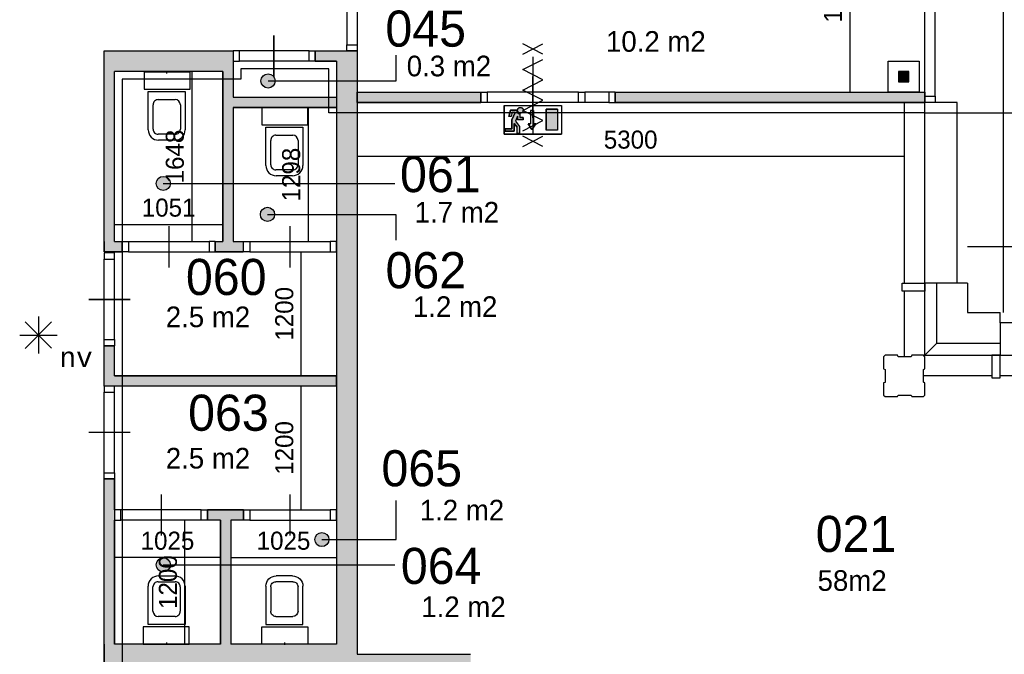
# Model space of a CAD drawing. Extents: x -1826 to 147704, y -44576 to 60962.
# Tile 38 of 75: x 132522 to 142060, y -13564 to -7414. Entities that reach past the tile are written whole.
import ezdxf
from ezdxf.enums import TextEntityAlignment as Align

# ---------------------------------------------------------------- set-up
doc = ezdxf.new("R2010")
doc.units = 0
doc.header["$MEASUREMENT"] = 0
doc.header["$PDMODE"] = 35
doc.header["$PDSIZE"] = -0.5
doc.layers.get('0').update_dxf_attribs({"linetype": 'CONTINUOUS'})
doc.layers.get('DEFPOINTS').update_dxf_attribs({"linetype": 'CONTINUOUS'})
for name, color, linetype in [('AA$1A---_ARCEER', 252, 'CONTINUOUS'), ('AL00---_BRANDBEVEILIGING', 252, 'CONTINUOUS'), ('AL21----_BUITENWAND', 252, 'CONTINUOUS'), ('AL22----_BINNENWAND', 252, 'CONTINUOUS'), ('AL31----_BUITENKOZIJN', 252, 'CONTINUOUS'), ('AL32----_BINNENKOZIJN', 252, 'CONTINUOUS'), ('AL74----_INRSANITAIR', 252, 'CONTINUOUS'), ('AM$1A---_MAATVOERING', 252, 'CONTINUOUS'), ('Betonpalen', 252, 'CONTINUOUS'), ('Brandweer', 252, 'CONTINUOUS'), ('LAYER01', 252, 'CONTINUOUS'), ('M2', 252, 'CONTINUOUS'), ('OMPARTIMENTERING', 252, 'CONTINUOUS')]:
    doc.layers.add(name, color=color, linetype=linetype)
doc.styles.add('B-01', font='b-gbp')
doc.styles.add('MONOTXT', font='MONOTXT')
doc.dimstyles.new('BBA_STAND', dxfattribs={"dimtxt": 175, "dimasz": 1, "dimexe": 1, "dimexo": 0.001, "dimgap": 75, "dimtad": 1, "dimdec": 0, "dimzin": 0, "dimdsep": 46, "dimtxsty": 'B-01', "dimblk": 'NONE', "dimblk1": 'PIJL1', "dimblk2": 'NONE', "dimcen": 1, "dimse1": 1, "dimse2": 1, "dimclrd": 256, "dimclre": 256, "dimclrt": 256, "dimadec": 4, "dimazin": 0, "dimtfac": 1, "dimtdec": 0, "dimtmove": 0, "dimatfit": 2, "dimldrblk": 'PIJL1', "dimfxl": 1, "dimtfillclr": 256, "dimtolj": 1, "dimtzin": 0, "dimarcsym": 0})

# ---------------------------------------------------------------- blocks, each defined once
blk = doc.blocks.new('*D23')
at = {"layer": 'AM$1A---_MAATVOERING', "lineweight": -2, "transparency": 16777216}
blk.add_line((142049.1, 5948), (142049.1, -10252), dxfattribs=at)
at = {"layer": 'DEFPOINTS', "color": 0, "transparency": 16777216}
for p in [(141704.1, 5948), (141704.2, -10252), (142049.1, -10252)]:
    blk.add_point(p, dxfattribs=at)
at = {"layer": 'AM$1A---_MAATVOERING', "transparency": 16777216, "insert": (141886.6, -2152), "char_height": 175, "attachment_point": 5, "rotation": 90, "style": 'B-01'}
blk.add_mtext('\\A1;16200', dxfattribs=at)
blk = doc.blocks.new('_None')
blk = doc.blocks.new('PIJL1')
at = {"color": 1, "linetype": 'ByBlock'}
blk.add_line((0, 82.6), (0, -82.6), dxfattribs=at)
blk.add_solid([(-100, 16.7), (-100, -16.7), (0, 0)], dxfattribs=at)
blk = doc.blocks.new('*D24')
at = {"layer": 'AM$1A---_MAATVOERING', "lineweight": -2, "transparency": 16777216}
blk.add_line((141704.2, -9613.3), (147104.2, -9613.3), dxfattribs=at)
at = {"layer": 'DEFPOINTS', "color": 0, "transparency": 16777216}
for p in [(147104.2, -9613.3), (141704.2, -10252), (147104.2, -10252.1)]:
    blk.add_point(p, dxfattribs=at)
at = {"layer": 'AM$1A---_MAATVOERING', "transparency": 16777216, "insert": (144404.2, -9450.8), "char_height": 175, "attachment_point": 5, "style": 'B-01'}
blk.add_mtext('\\A1;5400', dxfattribs=at)
blk = doc.blocks.new('*D85')
at = {"layer": 'AM$1A---_MAATVOERING', "lineweight": -2, "transparency": 16777216}
blk.add_line((140563.3, -6247.5), (140563.3, -8115), dxfattribs=at)
at = {"layer": 'DEFPOINTS', "color": 0, "transparency": 16777216}
for p in [(141290.2, -6247.5), (140563.3, -8115), (141290.2, -8115)]:
    blk.add_point(p, dxfattribs=at)
at = {"layer": 'AM$1A---_MAATVOERING', "transparency": 16777216, "insert": (140400.8, -7181.2), "char_height": 175, "attachment_point": 5, "rotation": 90, "style": 'B-01'}
blk.add_mtext('\\A1;1868', dxfattribs=at)
blk = doc.blocks.new('*D86')
at = {"layer": 'AM$1A---_MAATVOERING', "lineweight": -2, "transparency": 16777216}
blk.add_line((141090.2, -8739.5), (135790.2, -8739.5), dxfattribs=at)
at = {"layer": 'DEFPOINTS', "color": 0, "transparency": 16777216}
for p in [(135790.2, -8644.5), (141090.2, -8644.5), (135790.2, -8739.5)]:
    blk.add_point(p, dxfattribs=at)
at = {"layer": 'AM$1A---_MAATVOERING', "transparency": 16777216, "insert": (138440.2, -8577), "char_height": 175, "attachment_point": 5, "style": 'B-01'}
blk.add_mtext('\\A1;5300', dxfattribs=at)
blk = doc.blocks.new('*D112')
at = {"layer": 'AM$1A---_MAATVOERING', "lineweight": -2, "transparency": 16777216}
blk.add_line((135248.3, -12164), (135248.3, -10964), dxfattribs=at)
at = {"layer": 'DEFPOINTS', "color": 0, "transparency": 16777216}
for p in [(135248.3, -10964), (135590.2, -10964), (135560.3, -12164)]:
    blk.add_point(p, dxfattribs=at)
at = {"layer": 'AM$1A---_MAATVOERING', "transparency": 16777216, "insert": (135085.8, -11564), "char_height": 175, "attachment_point": 5, "rotation": 90, "style": 'B-01'}
blk.add_mtext('\\A1;1200', dxfattribs=at)
blk = doc.blocks.new('*D113')
at = {"layer": 'AM$1A---_MAATVOERING', "lineweight": -2, "transparency": 16777216}
blk.add_line((135248.3, -10864), (135248.3, -9664), dxfattribs=at)
at = {"layer": 'DEFPOINTS', "color": 0, "transparency": 16777216}
for p in [(135248.3, -9664), (135590.2, -9664), (135590.2, -10864)]:
    blk.add_point(p, dxfattribs=at)
at = {"layer": 'AM$1A---_MAATVOERING', "transparency": 16777216, "insert": (135085.8, -10264), "char_height": 175, "attachment_point": 5, "rotation": 90, "style": 'B-01'}
blk.add_mtext('\\A1;1200', dxfattribs=at)
blk = doc.blocks.new('*D114')
at = {"layer": 'AM$1A---_MAATVOERING', "lineweight": -2, "transparency": 16777216}
blk.add_line((133439.3, -9398.5), (134490.2, -9398.5), dxfattribs=at)
at = {"layer": 'DEFPOINTS', "color": 0, "transparency": 16777216}
for p in [(134490.2, -9398.5), (133439.3, -9564), (134490.2, -9564)]:
    blk.add_point(p, dxfattribs=at)
at = {"layer": 'AM$1A---_MAATVOERING', "transparency": 16777216, "insert": (133964.8, -9236), "char_height": 175, "attachment_point": 5, "style": 'B-01'}
blk.add_mtext('\\A1;1051', dxfattribs=at)
blk = doc.blocks.new('*D115')
at = {"layer": 'AM$1A---_MAATVOERING', "lineweight": -2, "transparency": 16777216}
blk.add_line((134188.3, -7916), (134188.3, -9564), dxfattribs=at)
at = {"layer": 'DEFPOINTS', "color": 0, "transparency": 16777216}
for p in [(134490.2, -7916), (134188.3, -9564), (134490.2, -9564)]:
    blk.add_point(p, dxfattribs=at)
at = {"layer": 'AM$1A---_MAATVOERING', "transparency": 16777216, "insert": (134025.8, -8740), "char_height": 175, "attachment_point": 5, "rotation": 90, "style": 'B-01'}
blk.add_mtext('\\A1;1648', dxfattribs=at)
blk = doc.blocks.new('*D116')
at = {"layer": 'AM$1A---_MAATVOERING', "lineweight": -2, "transparency": 16777216}
blk.add_line((135315.3, -8266), (135315.3, -9564), dxfattribs=at)
at = {"layer": 'DEFPOINTS', "color": 0, "transparency": 16777216}
for p in [(135590.2, -8266), (135315.3, -9564), (135590.2, -9564)]:
    blk.add_point(p, dxfattribs=at)
at = {"layer": 'AM$1A---_MAATVOERING', "transparency": 16777216, "insert": (135152.8, -8915), "char_height": 175, "attachment_point": 5, "rotation": 90, "style": 'B-01'}
blk.add_mtext('\\A1;1298', dxfattribs=at)
blk = doc.blocks.new('*D117')
at = {"layer": 'AM$1A---_MAATVOERING', "lineweight": -2, "transparency": 16777216}
blk.add_line((134466.2, -12626.5), (133441.2, -12626.5), dxfattribs=at)
at = {"layer": 'DEFPOINTS', "color": 0, "transparency": 16777216}
for p in [(133441.2, -12457.5), (134466.2, -12457.5), (133441.2, -12626.5)]:
    blk.add_point(p, dxfattribs=at)
at = {"layer": 'AM$1A---_MAATVOERING', "transparency": 16777216, "insert": (133953.7, -12464), "char_height": 175, "attachment_point": 5, "style": 'B-01'}
blk.add_mtext('\\A1;1025', dxfattribs=at)
blk = doc.blocks.new('*D118')
at = {"layer": 'AM$1A---_MAATVOERING', "lineweight": -2, "transparency": 16777216}
blk.add_line((134121.3, -13464), (134121.3, -12264), dxfattribs=at)
at = {"layer": 'DEFPOINTS', "color": 0, "transparency": 16777216}
for p in [(134121.3, -12264), (134466.2, -12264), (134466.2, -13464)]:
    blk.add_point(p, dxfattribs=at)
at = {"layer": 'AM$1A---_MAATVOERING', "transparency": 16777216, "insert": (133958.8, -12864), "char_height": 175, "attachment_point": 5, "rotation": 90, "style": 'B-01'}
blk.add_mtext('\\A1;1200', dxfattribs=at)
blk = doc.blocks.new('*D119')
at = {"layer": 'AM$1A---_MAATVOERING', "lineweight": -2, "transparency": 16777216}
blk.add_line((134565.2, -12626.5), (135590.2, -12626.5), dxfattribs=at)
at = {"layer": 'DEFPOINTS', "color": 0, "transparency": 16777216}
for p in [(134565.2, -12477.5), (135590.2, -12477.5), (135590.2, -12626.5)]:
    blk.add_point(p, dxfattribs=at)
at = {"layer": 'AM$1A---_MAATVOERING', "transparency": 16777216, "insert": (135077.7, -12464), "char_height": 175, "attachment_point": 5, "style": 'B-01'}
blk.add_mtext('\\A1;1025', dxfattribs=at)

msp = doc.modelspace()

# ---------------------------------------------------------------- hatches: boundary and pattern name
at = {"layer": 'AA$1A---_ARCEER'}
h = msp.add_hatch(color=256, dxfattribs=at)
h.paths.add_polyline_path([(135790.2, -9300.2), (135590.2, -9300.2), (135590.2, -12451.8), (135790.2, -12451.8)])
h.paths.add_polyline_path([(135590.2, -13464), (134566.2, -13464), (134566.2, -12697), (134466.2, -12697), (134466.2, -13464), (133516.2, -13464), (133516.2, -13664), (135790.2, -13664), (136790.2, -13664), (136790.2, -13808), (136890.2, -13808), (136890.2, -13564), (135790.2, -13564), (135790.2, -12697), (135590.2, -12697)])
h.paths.add_polyline_path([(135790.2, -12451.8), (135590.2, -12451.8), (135590.2, -12697), (135790.2, -12697)])
h.paths.add_polyline_path([(134341.2, -12164), (134341.2, -12264), (134466.2, -12264), (134466.2, -12697), (134566.2, -12697), (134566.2, -12264), (134690.2, -12264), (134690.2, -12164)])
h.paths.add_polyline_path([(133341.2, -13464), (133341.2, -13664), (133341.2, -13941.7), (133341.2, -13942), (132721, -14583.6), (132681.4, -14569), (132647.1, -14662.4), (132660.2, -14667.5), (132672.2, -14672), (132672.7, -14750.2), (132772.9, -14786.5), (132772.2, -14674.2), (133441.2, -13982.2), (133441.2, -13664), (133516.2, -13664), (133516.2, -13464), (133441.2, -13464), (133441.2, -12264), (133441.2, -12164.2), (133441.2, -12164), (133441.2, -11864), (133341.2, -11864)])
h.paths.add_polyline_path([(132772.9, -14786.5), (132672.7, -14750.2), (132674.2, -14976), (132774.2, -14976)])
h.paths.add_polyline_path([(135590.2, -9000.6), (135590.2, -9300.2), (135790.2, -9300.2), (135790.2, -9000.6)])
h.paths.add_polyline_path([(135590.2, -9000.6), (135790.2, -9000.6), (135790.2, -8315), (135590.2, -8315)])
h.paths.add_polyline_path([(135590.2, -8315), (135790.2, -8315), (135790.2, -8007.1), (135590.2, -8007.1)])
h.paths.add_polyline_path([(135590.2, -7816), (135590.2, -8007.1), (135790.2, -8007.1), (135790.2, -7716), (135385.2, -7716), (135385.2, -7816)])
for points in [[(134489.6, -7914.7), (134489.6, -8214.7), (134489.6, -9562.7), (134415.6, -9562.7), (134415.6, -9662.7), (134539.6, -9662.7), (134687.6, -9662.7), (134687.6, -9562.7), (134589.6, -9562.7), (134589.6, -8264.7), (135589.6, -8264.7), (135589.6, -8164.7), (134589.6, -8164.7), (134589.6, -7914.7), (134589.6, -7714.7), (133340.6, -7714.7), (133340.6, -7914.7), (133340.6, -9612.7), (133340.6, -9662.7), (133515.6, -9662.7), (133515.6, -9562.7), (133438.7, -9562.7), (133438.7, -7914.2)], [(136989.6, -8213.7), (136989.6, -8113.7), (135789.6, -8113.7), (135789.6, -8213.7)], [(135589.6, -10962.7), (135589.6, -10862.7), (133440.6, -10862.7), (133438.7, -10862.7), (133438.7, -10572.7), (133340.6, -10572.7), (133340.6, -10862.7), (133340.6, -10962.7), (133440.6, -10962.7)]]:
    msp.add_hatch(color=256, dxfattribs=at).paths.add_polyline_path(points, flags=17)
msp.add_hatch(color=256, dxfattribs=at).paths.add_polyline_path([(141289.6, -8213.7), (141289.6, -8113.7), (138289.6, -8113.7), (138289.6, -8213.7)])
at = {"layer": 'AL00---_BRANDBEVEILIGING'}
msp.add_hatch(color=256, dxfattribs=at).paths.add_polyline_path([(141135.4, -7915), (141035.4, -7915), (141035.4, -8015), (141135.4, -8015)])
at = {"layer": 'Brandweer'}
h = msp.add_hatch(color=256, dxfattribs=at)
h.paths.add_polyline_path([(137224.5, -8494.8), (137224.5, -8471.7), (137289.2, -8471.7), (137289.2, -8382.9), (137320.3, -8314.5), (137293.4, -8314.5), (137284.1, -8351.4), (137260.3, -8351.4), (137275.3, -8291.3), (137336.3, -8291.3), (137336.8, -8297.2), (137337.3, -8299.7), (137338, -8302.2), (137339, -8304.9), (137340.6, -8308.4), (137342.3, -8311.2), (137343.6, -8313), (137345.5, -8315.4), (137347.3, -8317.2), (137350.1, -8319.7), (137352.8, -8321.7), (137355.9, -8323.4), (137358.8, -8324.8), (137362.9, -8326.2), (137365.9, -8326.8), (137367.8, -8327.5), (137367.8, -8360.7), (137400.2, -8360.7), (137400.2, -8383.8), (137344.7, -8383.8), (137344.7, -8350.2), (137323.3, -8397.3), (137363.2, -8448.5), (137363.2, -8517.9), (137340.1, -8517.9), (137340.1, -8456.5), (137312.3, -8420.8), (137312.3, -8494.8)])
h.paths.add_polyline_path([(137345, -8287.2), (137346.1, -8282.6), (137348.4, -8277.5), (137351.1, -8273.6), (137353.5, -8271.1), (137357.2, -8268.1), (137361.1, -8266), (137366.8, -8264.2), (137374.1, -8263.6), (137380.3, -8264.7), (137384.4, -8266.3), (137386.5, -8267.4), (137389.2, -8269.2), (137391.3, -8271), (137394.4, -8274.4), (137396.7, -8277.9), (137398.7, -8282.2), (137400, -8288), (137400.2, -8292.2), (137399.8, -8295.8), (137398.3, -8301.4), (137396.7, -8304.8), (137393.7, -8309.2), (137389.3, -8313.3), (137386.5, -8315.2), (137382.1, -8317.3), (137377.7, -8318.6), (137371, -8319), (137365, -8318.1), (137360.7, -8316.5), (137357.4, -8314.7), (137354.3, -8312.3), (137350.9, -8308.9), (137348.3, -8304.9), (137346.7, -8301.6), (137345.4, -8297.4), (137344.9, -8294.6), (137344.7, -8290)])
h.paths.add_polyline_path([(137498.2, -8294.2), (137470.4, -8294.2), (137470.4, -8423.7), (137447.3, -8423.7), (137484.3, -8479.2), (137521.3, -8423.7), (137498.2, -8423.7)])
h.paths.add_polyline_path([(137622.1, -8485.5), (137622.1, -8282.1), (137733.1, -8282.1), (137733.1, -8485.5)], flags=17)
h.paths.add_polyline_path([(137622.1, -8282.1), (137622.1, -8485.5), (137733.1, -8485.5), (137733.1, -8282.1)])
edge = h.paths.add_edge_path()
edge.add_line((137470.4, -8294.2), (137470.4, -8423.7))
edge.add_line((137447.3, -8423.7), (137470.4, -8423.7))
edge.add_line((137498.2, -8423.7), (137521.3, -8423.7))
edge.add_line((137484.3, -8479.2), (137447.3, -8423.7))
edge.add_line((137521.3, -8423.7), (137484.3, -8479.2))
edge.add_line((137498.2, -8294.2), (137498.2, -8423.7))
h = msp.add_hatch(color=256, dxfattribs=at)
h.paths.add_polyline_path([(137733.1, -8315), (137622.1, -8315), (137622.1, -8485.5), (137733.1, -8485.5)])
h.paths.add_polyline_path([(137733.1, -8282.1), (137622.1, -8282.1), (137622.1, -8315), (137733.1, -8315)])
at = {"layer": 'LAYER01'}
for points in [[(134928.2, -7938.3, 1), (134928.2, -8075.9, 1)], [(133912.6, -8931.8, 1), (133912.6, -9069.4, 1)], [(134922.8, -9231.4, 1), (134922.8, -9369, 1)], [(135449.3, -12383, 1), (135449.3, -12520.6, 1)], [(133912.6, -12628.2, 1), (133912.6, -12765.8, 1)]]:
    msp.add_hatch(color=256, dxfattribs=at).paths.add_polyline_path(points)

# ---------------------------------------------------------------- linework, layer by layer
at = {"layer": 'AL00---_BRANDBEVEILIGING'}
msp.add_lwpolyline([(140935.4, -8114.9), (140935.4, -7815), (141235.4, -7815), (141235.4, -8115), (140935.4, -8115)], dxfattribs=at)
msp.add_lwpolyline([(141035.4, -8015), (141135.4, -8015), (141135.4, -7915), (141035.4, -7915)], close=True, dxfattribs=at)
at = {"layer": 'AL21----_BUITENWAND'}
for p, q in [((141090.2, -8215), (141090.2, -9966)), ((141604.2, -8215), (141090.2, -8215)), ((141604.2, -9966), (141604.2, -8215)), ((141290.2, -10666), (141290.2, -9966)), ((141404.2, -9966), (141404.2, -10552)), ((141704.2, -9966), (141704.2, -10252)), ((141090.2, -10046), (141090.2, -10681)), ((141704.2, -10252), (142020.2, -10252)), ((141404.2, -10552), (141290.2, -10666)), ((141404.2, -10552), (141290.2, -10666)), ((142020.2, -10552), (141404.2, -10552)), ((141290.2, -10666), (142020.2, -10666)), ((141940.2, -10866), (141275.2, -10866))]:
    msp.add_line(p, q, dxfattribs=at)
at = {"layer": 'AL22----_BINNENWAND'}
for p, q in [((133439.3, -9564), (133439.3, -7915.5)), ((141290.2, -8115), (141290.2, -8215)), ((133439.3, -10864), (133439.3, -10574))]:
    msp.add_line(p, q, dxfattribs=at)
for points in [[(133341.2, -9614), (133341.2, -7716)], [(133341.2, -7716), (134590.2, -7716)], [(134590.2, -7716), (134590.2, -7916)], [(135385.2, -7716), (135385.2, -7816)], [(135385.2, -7816), (135385.2, -7716)], [(135385.2, -7716), (135789.9, -7716)], [(135790.2, -7716), (135790.2, -13564)], [(135790.2, -7716), (135790.2, -13564)], [(135590.2, -7816), (135590.2, -13464), (134566.2, -13464)], [(135385.2, -7816), (135590.2, -7816)], [(135590.2, -7816), (135385.2, -7816)], [(133341.2, -9664), (133341.2, -7915.5)], [(134490.2, -7916), (133439.3, -7915.5)], [(134490.2, -7916), (134490.2, -9564)], [(134490.2, -8216), (134490.2, -7916)], [(134590.2, -7916), (134590.2, -8166)], [(134590.2, -7916), (134590.2, -8166)], [(137492.9, -8312.8), (137492.9, -7976.3)], [(134590.2, -8166), (135590.2, -8166)], [(134590.2, -8166), (135590.2, -8166)], [(135590.2, -8166), (135590.2, -8266)], [(135590.2, -8166), (135590.2, -8266)], [(135790.2, -8115), (136990.2, -8115)], [(135790.2, -8115), (136990.2, -8115)], [(135790.2, -8215), (135790.2, -8115)], [(135790.2, -8215), (135790.2, -8115)], [(136990.2, -8115), (136990.2, -8215)], [(136990.2, -8115), (136990.2, -8215)], [(138290.2, -8115), (141290.2, -8115)], [(138290.2, -8115), (141290.2, -8115)], [(138290.2, -8115), (138290.2, -8215)], [(138290.2, -8215), (138290.2, -8115)], [(134490.2, -9564), (134490.2, -8216)], [(134590.2, -8266), (134590.2, -9564)], [(134590.2, -8266), (134590.2, -9564)], [(134590.2, -8266), (135590.2, -8266)], [(135590.2, -8266), (134590.2, -8266)], [(135790.2, -8215), (136990.2, -8215)], [(136990.2, -8215), (135790.2, -8215)], [(138290.2, -8215), (141290.2, -8215)], [(141290.2, -8215), (138290.2, -8215)], [(133341.2, -9564), (133341.2, -9664)], [(133439.3, -9564), (133516.2, -9564)], [(133441.2, -9564), (133516.2, -9564)], [(133516.2, -9564), (133516.2, -9664)], [(133516.2, -9564), (133516.2, -9664)], [(134416.2, -9564), (134490.2, -9564)], [(134416.2, -9564), (134416.2, -9664)], [(134416.2, -9564), (134490.2, -9564)], [(134416.2, -9664), (134416.2, -9564)], [(134590.2, -9564), (134688.2, -9564)], [(134590.2, -9564), (134688.2, -9564)], [(134688.2, -9564), (134688.2, -9664)], [(134688.2, -9564), (134688.2, -9664)], [(135588.2, -9564), (135590.2, -9564)], [(135588.2, -9614), (135590.2, -9614)], [(135590.2, -9564), (135590.2, -9664)], [(133341.2, -9664), (133516.2, -9664)], [(133441.2, -9664), (133341.2, -9664)], [(133516.2, -9664), (133441.2, -9664)], [(134416.2, -9664), (134688.2, -9664)], [(134540.2, -9664), (134416.2, -9664)], [(134688.2, -9664), (134540.2, -9664)], [(135588.2, -9664), (135590.2, -9664)], [(133341.2, -10864), (133341.2, -10574)], [(133341.2, -10964), (133341.2, -10574)], [(133439.3, -10574), (133341.2, -10574)], [(133341.2, -10574), (133439.3, -10574)], [(133341.2, -10864), (133341.2, -10864)], [(133341.2, -10964), (133341.2, -10864)], [(135590.2, -10864), (133439.3, -10864)], [(133441.2, -10864), (135590.2, -10864)], [(135590.2, -10964), (135590.2, -10864)], [(135590.2, -10864), (135590.2, -10964)], [(133440.2, -10964), (133341.2, -10964)], [(133341.2, -10964), (133341.2, -10964)], [(133441.2, -10964), (133341.2, -10964)], [(133341.2, -10964), (133341.2, -10964)], [(135590.2, -10964), (133440.2, -10964)], [(133341.2, -13464), (133341.2, -11864)], [(133341.2, -13464), (133341.2, -11864)], [(133441.2, -11864), (133341.2, -11864)], [(133341.2, -11864), (133441.2, -11864)], [(133441.2, -11864), (133441.2, -13464)], [(133441.2, -12164), (133441.2, -11864)], [(133441.2, -12164), (133441.2, -12264)], [(134341.2, -12164), (134341.2, -12264)], [(134341.2, -12264), (134341.2, -12164)], [(134690.2, -12164), (134341.2, -12164)], [(134341.2, -12164), (134690.2, -12164)], [(134690.2, -12164), (134690.2, -12264)], [(134690.2, -12164), (134690.2, -12264)], [(135590.2, -12264), (135590.2, -12164)], [(133441.2, -13464), (133441.2, -12264)], [(134466.2, -12264), (134341.2, -12264)], [(134466.2, -12264), (134466.2, -13464)], [(134466.2, -13464), (134466.2, -12264)], [(134566.2, -12264), (134566.2, -13464)], [(134566.2, -12264), (134566.2, -13464)], [(134690.2, -12264), (134566.2, -12264)], [(133341.2, -13464), (133341.2, -13664)], [(133341.2, -13664), (133341.2, -13464)], [(134466.2, -13464), (133441.2, -13464)]]:
    msp.add_lwpolyline(points, dxfattribs=at)
at = {"layer": 'AL31----_BUITENKOZIJN'}
for p, q in [((141290.2, -8155.2), (141290.2, -7261)), ((141389.9, -8155.2), (141389.9, -7261)), ((141290.2, -8215), (141290.2, -8155.2)), ((141290.2, -8155.2), (141389.9, -8155.2)), ((141389.9, -8155.2), (141389.9, -8215)), ((141290.2, -9966), (141290.2, -8215)), ((141389.9, -8215), (141290.2, -8215)), ((141070.2, -10046), (141070.2, -9966)), ((141070.2, -9966), (141290.2, -9966)), ((141704.2, -9966), (141290.2, -9966)), ((141290.2, -9966), (141290.2, -10046)), ((141290.2, -10046), (141070.2, -10046)), ((142020.2, -10352), (142020.2, -10252)), ((145560.2, -10352), (142020.2, -10352)), ((142020.2, -10352), (142020.2, -10666)), ((141940.2, -10666), (141940.2, -10886)), ((142020.2, -10666), (141940.2, -10666)), ((142020.2, -10886), (142020.2, -10666)), ((142020.2, -10666), (143750.2, -10666)), ((143750.2, -10866), (142020.2, -10866)), ((141940.2, -10886), (142020.2, -10886))]:
    msp.add_line(p, q, dxfattribs=at)
at = {"layer": 'AL32----_BINNENKOZIJN'}
for points in [[(135690.2, -6770.7), (135690.2, -7656.2)], [(135789.9, -6770.7), (135789.9, -7656.2)], [(134985.2, -7566), (134985.2, -7766), (134985.2, -7966)], [(134985.2, -7966), (134985.2, -7766), (134985.2, -7566)], [(135325.2, -7716), (134644.9, -7716.2)], [(135325.2, -7816), (134644.9, -7816)], [(137493.2, -8365), (137493.2, -8165), (137493.2, -7965)], [(137935.4, -8115), (137049.9, -8115)], [(138230.4, -8115), (137995.2, -8115)], [(137935.4, -8214.7), (137049.9, -8214.7)], [(138230.4, -8214.7), (137995.2, -8214.7)], [(133966.2, -9414), (133966.2, -9614), (133966.2, -9814)], [(135140.2, -9414), (135140.2, -9614), (135140.2, -9814)], [(133576.2, -9564), (134356.4, -9564)], [(134750.2, -9564), (135530.4, -9564)], [(133576.2, -9664), (134356.4, -9663.7)], [(134750.2, -9664), (135530.4, -9663.7)], [(133341.2, -10514), (133341.2, -9733.7)], [(133441.2, -10514), (133440.9, -9733.7)], [(133191.2, -10124), (133391.2, -10124), (133591.2, -10124)], [(133591.2, -10124), (133391.2, -10124), (133191.2, -10124)], [(133341.2, -11804), (133341.2, -11023.7)], [(133441.2, -11804), (133440.9, -11023.7)], [(133591.2, -11413.8), (133391.2, -11413.8), (133191.2, -11413.8)], [(133891.2, -12014), (133891.2, -12214), (133891.2, -12414)], [(135140.2, -12014), (135140.2, -12214), (135140.2, -12414)], [(134281.2, -12164), (133500.9, -12164.2)], [(134750.2, -12164), (135530.4, -12164)], [(134281.2, -12264), (133500.9, -12264)], [(134750.2, -12264), (135530.4, -12263.7)]]:
    msp.add_lwpolyline(points, dxfattribs=at)
for points in [[(134590.2, -7816), (134649.9, -7816), (134649.9, -7716.2), (134590.2, -7716.2)], [(135385.2, -7816), (135325.2, -7816), (135325.2, -7716), (135385.2, -7716)], [(135690.2, -7716), (135690.2, -7656.2), (135789.9, -7656.2), (135789.9, -7716)], [(136990.2, -8115), (137049.9, -8115), (137049.9, -8214.7), (136990.2, -8214.7)], [(137935.4, -8115), (137995.2, -8115), (137995.2, -8214.7), (137935.4, -8214.7)], [(138290.2, -8115), (138230.4, -8115), (138230.4, -8214.7), (138290.2, -8214.7)], [(133516.2, -9564), (133576.2, -9564), (133576.2, -9664), (133516.2, -9664)], [(134416.2, -9564), (134356.4, -9564), (134356.4, -9663.7), (134416.2, -9663.7)], [(134690.2, -9564), (134750.2, -9564), (134750.2, -9664), (134690.2, -9664)], [(135590.2, -9564), (135530.4, -9564), (135530.4, -9663.7), (135590.2, -9663.7)], [(133341.2, -9674), (133341.2, -9733.7), (133440.9, -9733.7), (133440.9, -9674)], [(133341.2, -10574), (133341.2, -10514), (133441.2, -10514), (133441.2, -10574)], [(133341.2, -10964), (133341.2, -11023.7), (133440.9, -11023.7), (133440.9, -10964)], [(133341.2, -11864), (133341.2, -11804), (133441.2, -11804), (133441.2, -11864)], [(133441.2, -12264), (133500.9, -12264), (133500.9, -12164.2), (133441.2, -12164.2)], [(134341.2, -12264), (134281.2, -12264), (134281.2, -12164), (134341.2, -12164)], [(134690.2, -12164), (134750.2, -12164), (134750.2, -12264), (134690.2, -12264)], [(135590.2, -12164), (135530.4, -12164), (135530.4, -12263.7), (135590.2, -12263.7)]]:
    msp.add_lwpolyline(points, close=True, dxfattribs=at)
at = {"layer": 'AL74----_INRSANITAIR'}
for points in [[(133946.2, -7934), (133946.2, -7914)], [(133767.2, -8481), (133767.2, -8111)], [(133767.2, -8111), (134125.2, -8111), (134125.2, -8481)], [(133864.2, -8188), (134028.2, -8188)], [(133814.2, -8474), (133814.2, -8238)], [(134078.2, -8238), (134078.2, -8474)], [(134907.2, -8456), (135265.2, -8456), (135265.2, -8826)], [(134907.2, -8826), (134907.2, -8456)], [(134028.2, -8524), (133864.2, -8524)], [(134025.2, -8581), (133867.2, -8581)], [(134954.2, -8819), (134954.2, -8583)], [(135004.2, -8533), (135168.2, -8533)], [(135218.2, -8583), (135218.2, -8819)], [(135168.2, -8869), (135004.2, -8869)], [(135165.2, -8926), (135007.2, -8926)], [(133863.2, -12861), (134027.2, -12861)], [(133866.2, -12804), (134024.2, -12804)], [(135168.2, -12861), (135004.2, -12861)], [(135165.2, -12804), (135007.2, -12804)], [(134124.2, -13274), (133766.2, -13274), (133766.2, -12904)], [(133813.2, -13147), (133813.2, -12911)], [(134077.2, -12911), (134077.2, -13147)], [(134124.2, -12904), (134124.2, -13274)], [(134907.2, -13274), (135265.2, -13274), (135265.2, -12904)], [(134907.2, -12904), (134907.2, -13274)], [(134954.2, -12911), (134954.2, -13147)], [(135218.2, -13147), (135218.2, -12911)], [(134027.2, -13197), (133863.2, -13197)], [(135004.2, -13197), (135168.2, -13197)], [(133945.2, -13451), (133945.2, -13471)], [(135086.2, -13451), (135086.2, -13471)]]:
    msp.add_lwpolyline(points, dxfattribs=at)
for points in [[(133728.2, -8086), (134172.2, -8086), (134172.2, -7921), (133728.2, -7921)], [(134868.2, -8431), (135312.2, -8431), (135312.2, -8266), (134868.2, -8266)], [(134163.2, -13299), (133719.2, -13299), (133719.2, -13464), (134163.2, -13464)], [(134868.2, -13299), (135312.2, -13299), (135312.2, -13464), (134868.2, -13464)]]:
    msp.add_lwpolyline(points, close=True, dxfattribs=at)
for points in [[(133864.2, -8188, 0.414214), (133814.2, -8238)], [(134078.2, -8238, 0.414213), (134028.2, -8188)], [(133767.2, -8481, 0.414214), (133867.2, -8581)], [(133814.2, -8474, 0.414214), (133864.2, -8524)], [(134025.2, -8581, 0.414214), (134125.2, -8481)], [(134028.2, -8524, 0.414214), (134078.2, -8474)], [(135004.2, -8533, 0.414214), (134954.2, -8583)], [(135218.2, -8583, 0.414213), (135168.2, -8533)], [(134907.2, -8826, 0.414214), (135007.2, -8926)], [(134954.2, -8819, 0.414214), (135004.2, -8869)], [(135165.2, -8926, 0.414214), (135265.2, -8826)], [(135168.2, -8869, 0.414214), (135218.2, -8819)], [(133866.2, -12804, 0.414214), (133766.2, -12904)], [(133863.2, -12861, 0.414214), (133813.2, -12911)], [(134124.2, -12904, 0.414214), (134024.2, -12804)], [(134077.2, -12911, 0.414214), (134027.2, -12861)], [(134907.2, -12904, -0.414214), (135007.2, -12804)], [(134954.2, -12911, -0.414214), (135004.2, -12861)], [(135165.2, -12804, -0.414214), (135265.2, -12904)], [(135168.2, -12861, -0.414214), (135218.2, -12911)], [(133813.2, -13147, 0.414213), (133863.2, -13197)], [(134027.2, -13197, 0.414214), (134077.2, -13147)], [(135004.2, -13197, -0.414214), (134954.2, -13147)], [(135218.2, -13147, -0.414213), (135168.2, -13197)]]:
    msp.add_lwpolyline(points, format="xyb", dxfattribs=at)
at = {"layer": 'Betonpalen'}
msp.add_lwpolyline([(140905.3, -10666), (140890.3, -10681), (140890.3, -10796), (140905.3, -10804), (140905.3, -10929), (140890.3, -10934), (140890.3, -11051), (140905.3, -11066), (141024.3, -11066), (141032.3, -11051), (141157.3, -11051), (141162.3, -11066), (141275.3, -11066), (141290.3, -11051), (141290.3, -10936), (141275.3, -10928), (141275.3, -10803), (141290.3, -10798), (141290.3, -10681), (141275.3, -10666), (141164.3, -10666), (141156.3, -10681), (141031.3, -10681), (141026.3, -10666), (140905.3, -10666)], dxfattribs=at)
at = {"layer": 'Brandweer'}
for p, q in [((137215.2, -8245.1), (137215.2, -8522.5)), ((137215.2, -8245.1), (137770.1, -8245.1)), ((137275.3, -8291.3), (137260.3, -8351.4)), ((137336.3, -8291.3), (137275.3, -8291.3)), ((137470.4, -8294.2), (137470.4, -8423.7)), ((137498.2, -8294.2), (137498.2, -8423.7)), ((137622.1, -8282.1), (137622.1, -8485.5)), ((137733.1, -8282.1), (137622.1, -8282.1)), ((137733.1, -8282.1), (137733.1, -8485.5)), ((137770.1, -8245.1), (137770.1, -8522.5)), ((137284.1, -8351.4), (137260.3, -8351.4)), ((137293.4, -8314.5), (137284.1, -8351.4)), ((137320.3, -8314.5), (137289.2, -8382.9)), ((137289.2, -8382.9), (137289.2, -8471.7)), ((137293.4, -8314.5), (137320.3, -8314.5)), ((137344.7, -8350.2), (137323.3, -8397.3)), ((137344.7, -8350.2), (137344.7, -8383.8)), ((137400.2, -8383.8), (137344.7, -8383.8)), ((137367.8, -8327.1), (137367.8, -8360.7)), ((137400.2, -8360.7), (137367.8, -8360.7)), ((137400.2, -8383.8), (137400.2, -8360.7)), ((137224.5, -8471.7), (137224.5, -8494.8)), ((137289.2, -8471.7), (137224.5, -8471.7)), ((137312.3, -8494.8), (137312.3, -8420.8)), ((137312.3, -8420.8), (137340.1, -8456.5)), ((137323.2, -8397.1), (137363.2, -8448.5)), ((137340.1, -8517.9), (137340.1, -8456.5)), ((137363.2, -8448.5), (137363.2, -8517.9)), ((137484.3, -8479.2), (137447.3, -8423.7)), ((137447.3, -8423.7), (137470.4, -8423.7)), ((137521.3, -8423.7), (137484.3, -8479.2)), ((137498.2, -8423.7), (137521.3, -8423.7)), ((137733.1, -8485.5), (137622.1, -8485.5)), ((137215.2, -8522.5), (137770.1, -8522.5)), ((137224.5, -8494.8), (137312.3, -8494.8)), ((137363.2, -8517.9), (137340.1, -8517.9)), ((132703, -10290.3, 2600), (132703, -10650.2, 2600)), ((132575.7, -10343, 2600), (132830.2, -10597.5, 2600)), ((132575.7, -10598.7, 2600), (132831.5, -10343, 2600)), ((132522.1, -10471.1, 2600), (132883.8, -10471.1, 2600))]:
    msp.add_line(p, q, dxfattribs=at)
for points in [[(137589.7, -7747.1), (137396.2, -7647.1)], [(137396.2, -7747.1), (137589.7, -7647.1)], [(137396.2, -8491.1), (137589.7, -8392.1), (137396.2, -8293.1), (137589.7, -8194.1), (137396.2, -8095.1), (137589.7, -7996.1), (137396.2, -7897.1), (137589.7, -7798.1)], [(137492.9, -7772.1), (137492.9, -8517.1)], [(137492.9, -7772.1), (137492.9, -8517.1)], [(137215.2, -8522.5), (137215.2, -8245.1), (137770.1, -8245.1), (137770.1, -8522.5), (137215.2, -8522.5)], [(137224.5, -8494.8), (137224.5, -8471.7), (137289.2, -8471.7), (137289.2, -8382.9), (137320.3, -8314.5), (137293.4, -8314.5), (137284.1, -8351.4), (137260.3, -8351.4), (137275.3, -8291.3), (137336.3, -8291.3), (137336.8, -8297.2), (137337.3, -8299.7), (137338, -8302.2), (137339, -8304.9), (137340.6, -8308.4), (137342.3, -8311.2), (137343.6, -8313), (137345.5, -8315.4), (137347.3, -8317.2), (137350.1, -8319.7), (137352.8, -8321.7), (137355.9, -8323.4), (137358.8, -8324.8), (137362.9, -8326.2), (137365.9, -8326.8), (137367.8, -8327.5), (137367.8, -8360.7), (137400.2, -8360.7), (137400.2, -8383.8), (137344.7, -8383.8), (137344.7, -8350.2), (137323.3, -8397.3), (137363.2, -8448.5), (137363.2, -8517.9), (137340.1, -8517.9), (137340.1, -8456.5), (137312.3, -8420.8), (137312.3, -8494.8), (137224.5, -8494.8)], [(137336.3, -8291.3), (137336.3, -8291.7), (137336.3, -8292.1), (137336.3, -8292.6), (137336.4, -8293), (137336.4, -8293.4), (137336.4, -8293.8), (137336.4, -8294.2), (137336.5, -8294.6), (137336.5, -8295), (137336.6, -8295.4), (137336.6, -8295.8), (137336.7, -8296.2), (137336.7, -8296.6), (137336.8, -8297), (137336.8, -8297.4), (137336.9, -8297.8), (137337, -8298.2), (137337.1, -8298.6), (137337.1, -8299), (137337.2, -8299.4), (137337.3, -8299.8), (137337.4, -8300.2), (137337.5, -8300.6), (137337.6, -8301), (137337.7, -8301.4), (137337.9, -8301.8), (137338, -8302.2), (137338.1, -8302.5), (137338.2, -8302.9), (137338.4, -8303.3), (137338.5, -8303.7), (137338.6, -8304.1), (137338.8, -8304.5), (137338.9, -8304.8), (137339.1, -8305.2), (137339.3, -8305.6), (137339.4, -8306), (137339.6, -8306.3), (137339.8, -8306.7), (137339.9, -8307.1), (137340.1, -8307.4), (137340.3, -8307.8), (137340.5, -8308.2), (137340.7, -8308.5), (137340.9, -8308.9), (137341.1, -8309.2), (137341.3, -8309.6), (137341.5, -8309.9), (137341.7, -8310.3), (137341.9, -8310.6), (137342.1, -8311), (137342.3, -8311.3), (137342.6, -8311.6), (137342.8, -8312), (137343, -8312.3), (137343.3, -8312.6), (137343.5, -8313), (137343.8, -8313.3), (137344, -8313.6), (137344.3, -8313.9), (137344.5, -8314.2), (137344.8, -8314.6), (137345, -8314.9), (137345.3, -8315.2), (137345.6, -8315.5), (137345.9, -8315.8), (137346.1, -8316.1), (137346.4, -8316.4), (137346.7, -8316.7), (137347, -8317), (137347.3, -8317.2), (137347.6, -8317.5), (137347.9, -8317.8), (137348.2, -8318.1), (137348.5, -8318.4), (137348.8, -8318.6), (137349.1, -8318.9), (137349.4, -8319.1), (137349.7, -8319.4), (137350, -8319.7), (137350.4, -8319.9), (137350.7, -8320.2), (137351, -8320.4), (137351.3, -8320.6), (137351.7, -8320.9), (137352, -8321.1), (137352.3, -8321.3), (137352.7, -8321.6), (137353, -8321.8), (137353.4, -8322), (137353.7, -8322.2), (137354.1, -8322.4), (137354.4, -8322.6), (137354.8, -8322.8), (137355.1, -8323), (137355.5, -8323.2), (137355.8, -8323.4), (137356.2, -8323.6), (137356.6, -8323.8), (137356.9, -8323.9), (137357.3, -8324.1), (137357.7, -8324.3), (137358, -8324.5), (137358.4, -8324.6), (137358.8, -8324.8), (137359.2, -8324.9), (137359.5, -8325.1), (137359.9, -8325.2), (137360.3, -8325.3), (137360.7, -8325.5), (137361.1, -8325.6), (137361.5, -8325.7), (137361.9, -8325.9), (137362.2, -8326), (137362.6, -8326.1), (137363, -8326.2), (137363.4, -8326.3), (137363.8, -8326.4), (137364.2, -8326.5), (137364.6, -8326.6), (137365, -8326.7), (137365.4, -8326.8), (137365.8, -8326.8), (137366.2, -8326.9), (137366.6, -8327), (137367, -8327), (137367.4, -8327.1), (137367.8, -8327.1)], [(137392.1, -8271.7), (137393, -8272.7), (137393.9, -8273.7), (137394.7, -8274.8), (137395.5, -8275.9), (137396.2, -8277.1), (137396.9, -8278.3), (137397.5, -8279.5), (137398.1, -8280.7), (137398.6, -8282), (137399, -8283.3), (137399.4, -8284.6), (137399.6, -8285.9), (137399.9, -8287.3), (137400, -8288.6), (137400.1, -8290), (137400.2, -8291.3), (137400.1, -8292.7), (137400, -8294.1), (137399.9, -8295.4), (137399.6, -8296.7), (137399.4, -8298.1), (137399, -8299.4), (137398.6, -8300.7), (137398.1, -8302), (137397.5, -8303.2), (137396.9, -8304.4), (137396.2, -8305.6), (137395.5, -8306.7), (137394.7, -8307.9), (137393.9, -8308.9), (137393, -8310), (137392.1, -8311), (137391.1, -8311.9), (137390, -8312.8), (137389, -8313.6), (137387.9, -8314.4), (137386.7, -8315.1), (137385.5, -8315.8), (137384.3, -8316.4), (137383.1, -8317), (137381.8, -8317.5), (137380.5, -8317.9), (137379.2, -8318.2), (137377.8, -8318.5), (137376.5, -8318.8), (137375.2, -8318.9), (137373.8, -8319), (137372.4, -8319.1), (137371.1, -8319), (137369.7, -8318.9), (137368.4, -8318.8), (137367, -8318.5), (137365.7, -8318.2), (137364.4, -8317.9), (137363.1, -8317.5), (137361.8, -8317), (137360.6, -8316.4), (137359.4, -8315.8), (137358.2, -8315.1), (137357, -8314.4), (137355.9, -8313.6), (137354.8, -8312.8), (137353.8, -8311.9), (137352.8, -8311), (137351.9, -8310), (137351, -8308.9), (137350.2, -8307.9), (137349.4, -8306.7), (137348.6, -8305.6), (137348, -8304.4), (137347.4, -8303.2), (137346.8, -8302), (137346.3, -8300.7), (137345.9, -8299.4), (137345.5, -8298.1), (137345.2, -8296.7), (137345, -8295.4), (137344.8, -8294.1), (137344.7, -8292.7), (137344.7, -8291.3), (137344.7, -8290), (137344.8, -8288.6), (137345, -8287.3), (137345.2, -8285.9), (137345.5, -8284.6), (137345.9, -8283.3), (137346.3, -8282), (137346.8, -8280.7), (137347.4, -8279.5), (137348, -8278.3), (137348.6, -8277.1), (137349.4, -8275.9), (137350.2, -8274.8), (137351, -8273.7), (137351.9, -8272.7), (137352.8, -8271.7), (137353.8, -8270.8), (137354.8, -8269.9), (137355.9, -8269), (137357, -8268.3), (137358.2, -8267.5), (137359.4, -8266.9), (137360.6, -8266.3), (137361.8, -8265.7), (137363.1, -8265.2), (137364.4, -8264.8), (137365.7, -8264.4), (137367, -8264.1), (137368.4, -8263.9), (137369.7, -8263.7), (137371.1, -8263.6), (137372.4, -8263.6), (137373.8, -8263.6), (137375.2, -8263.7), (137376.5, -8263.9), (137377.9, -8264.1), (137379.2, -8264.4), (137380.5, -8264.8), (137381.8, -8265.2), (137383.1, -8265.7), (137384.3, -8266.3), (137385.5, -8266.9), (137386.7, -8267.5), (137387.9, -8268.3), (137389, -8269), (137390, -8269.9), (137391.1, -8270.8), (137392.1, -8271.7)], [(137345, -8287.2), (137346.1, -8282.6), (137348.4, -8277.5), (137351.1, -8273.6), (137353.5, -8271.1), (137357.2, -8268.1), (137361.1, -8266), (137366.8, -8264.2), (137374.1, -8263.6), (137380.3, -8264.7), (137384.4, -8266.3), (137386.5, -8267.4), (137389.2, -8269.2), (137391.3, -8271), (137394.4, -8274.4), (137396.7, -8277.9), (137398.7, -8282.2), (137400, -8288), (137400.2, -8292.2), (137399.8, -8295.8), (137398.3, -8301.4), (137396.7, -8304.8), (137393.7, -8309.2), (137389.3, -8313.3), (137386.5, -8315.2), (137382.1, -8317.3), (137377.7, -8318.6), (137371, -8319), (137365, -8318.1), (137360.7, -8316.5), (137357.4, -8314.7), (137354.3, -8312.3), (137350.9, -8308.9), (137348.3, -8304.9), (137346.7, -8301.6), (137345.4, -8297.4), (137344.9, -8294.6), (137344.7, -8290), (137345, -8287.2)], [(137498.2, -8294.2), (137470.4, -8294.2), (137470.4, -8423.7), (137447.3, -8423.7), (137484.3, -8479.2), (137521.3, -8423.7), (137498.2, -8423.7), (137498.2, -8294.2)], [(137622.1, -8485.5), (137622.1, -8282.1), (137733.1, -8282.1), (137733.1, -8485.5), (137622.1, -8485.5)], [(137589.7, -8642.1), (137396.2, -8542.1)], [(137396.2, -8642.1), (137589.7, -8542.1)], [(133191.3, -10124), (133391.3, -10124), (133591.3, -10124)], [(135790.2, -13564), (136890.2, -13564)]]:
    msp.add_lwpolyline(points, dxfattribs=at)
msp.add_lwpolyline([(137336.3, -8291.3), (137336.9, -8298), (137340.4, -8308), (137343.9, -8313.5), (137347.4, -8317.4), (137353.5, -8322.1), (137359.9, -8325.2), (137364.8, -8326.6), (137367.8, -8327.5), (137367.8, -8360.7), (137400.2, -8360.7), (137400.2, -8383.8), (137344.7, -8383.8), (137344.7, -8350.2), (137323.3, -8397.3), (137363.2, -8448.5), (137363.2, -8517.9), (137340.1, -8517.9), (137340.1, -8456.5), (137312.3, -8420.8), (137312.3, -8494.8), (137224.5, -8494.8), (137224.5, -8471.7), (137289.2, -8471.7), (137289.2, -8382.9), (137320.3, -8314.5), (137293.4, -8314.5), (137284.1, -8351.4), (137260.3, -8351.4), (137275.3, -8291.3)], close=True, dxfattribs=at)
at = {"layer": 'LAYER01'}
for p, q in [((136169.5, -8007.1), (136169.5, -7757.7)), ((134928.2, -8007.1), (136169.5, -8007.1)), ((133912.6, -9000.6), (136156.4, -9000.6)), ((134922.8, -9300.2), (136164.1, -9300.2)), ((136164.1, -9300.2), (136164.1, -9549.6)), ((136169.5, -12451.8), (136169.5, -12074.5)), ((135449.3, -12451.8), (136169.5, -12451.8)), ((133912.6, -12697), (136156.4, -12697))]:
    msp.add_line(p, q, dxfattribs=at)
for centre in [(134928.2, -8007.1), (133912.6, -9000.6), (134922.8, -9300.2), (135449.3, -12451.8), (133912.6, -12697)]:
    msp.add_circle(centre, 68.8, dxfattribs=at)
at = {"layer": 'OMPARTIMENTERING', "ltscale": 800}
for p, q in [((135515.2, -7891), (134665.2, -7891)), ((134665.2, -7891), (134665.2, -7991)), ((135515.2, -8315), (135515.2, -7891)), ((134665.2, -7991), (133516.2, -7990.5)), ((133516.2, -7990.5), (133516.2, -14012.5)), ((141290.2, -8315), (135515.2, -8315)), ((141290.2, -8317.5), (142290.2, -8317.5))]:
    msp.add_line(p, q, dxfattribs=at)

# ---------------------------------------------------------------- texts
at = {"layer": 'Brandweer', "style": 'MONOTXT'}
msp.add_text('nv', height=185.94, rotation=360, dxfattribs=at).set_placement((133068.5, -10686.6, 2600), align=Align.MIDDLE)
at = {"layer": 'LAYER01', "style": 'B-01'}
for s, p in [('045', (136064.5, -7675)), ('061', (136206, -9085.2)), ('060', (134132.4, -10081.7)), ('062', (136066, -10016.2)), ('063', (134153.6, -11397.6)), ('065', (136026.5, -11935.8)), ('021', (140233, -12572)), ('064', (136214.4, -12881.9))]:
    msp.add_text(s, height=350, rotation=0, dxfattribs=at).set_placement(p)
at = {"layer": 'M2', "char_height": 200, "width": 1805, "attachment_point": 1, "rotation": 360, "style": 'B-01'}
for s, insert in [('10.2 m2', (138201.3, -7524.5)), ('0.3 m2', (136271.3, -7762.5)), ('1.7 m2', (136348.3, -9179.5)), ('1.2 m2', (136331.3, -10094.5)), ('2.5 m2', (133937.3, -10193.5)), ('2.5 m2', (133937.3, -11563.5)), ('1.2 m2', (136397.3, -12066.5)), ('58m2', (140251.1, -12748.9)), ('1.2 m2', (136412.3, -13003.5))]:
    msp.add_mtext(s, dxfattribs=dict(at, insert=insert))

# ---------------------------------------------------------------- dimensions: what is measured, and where the dimension line sits
at = {"layer": 'AM$1A---_MAATVOERING'}
for base, p1, p2, angle, picture, middle in [((142049.1, -10252), (141704.1, 5948), (141704.2, -10252), 270, '*D23', (141886.6, -2152)), ((140563.2705957, -8114.9638936), (141290.1549347, -6247.4638936), (141290.1549194, -8114.9638936), 269.9999995, '*D85', (140400.7705957, -7181.2138936)), ((134188.3, -9564), (134490.2, -7916), (134490.2, -9564), 270, '*D115', (134025.8, -8740)), ((135315.3, -9564), (135590.2, -8266), (135590.2, -9564), 270, '*D116', (135152.8, -8915)), ((135790.2, -8739.5), (141090.2, -8644.5), (135790.2, -8644.5), 360, '*D86', (138440.2, -8577)), ((134490.2, -9398.5), (133439.3, -9564), (134490.2, -9564), 360, '*D114', (133964.8, -9236)), ((147104.2, -9613.3), (141704.2, -10252), (147104.2, -10252.1), 360, '*D24', (144404.2, -9450.8)), ((135248.3, -9664), (135590.2, -10864), (135590.2, -9664), 270, '*D113', (135085.8, -10264)), ((135248.3, -10964), (135560.3, -12164), (135590.2, -10964), 270, '*D112', (135085.8, -11564)), ((134121.3, -12264), (134466.2, -13464), (134466.2, -12264), 270, '*D118', (133958.8, -12864)), ((133441.2, -12626.5), (134466.2, -12457.5), (133441.2, -12457.5), 360, '*D117', (133953.7, -12464)), ((135590.2, -12626.5), (134565.2, -12477.5), (135590.2, -12477.5), 360, '*D119', (135077.7, -12464))]:
    dim = msp.add_linear_dim(base=base, p1=p1, p2=p2, angle=angle, dimstyle='BBA_STAND', dxfattribs=at)
    dim.commit()
    dim.dimension.update_dxf_attribs({"geometry": picture, "text_midpoint": middle})

doc.saveas('drawing.dxf')
